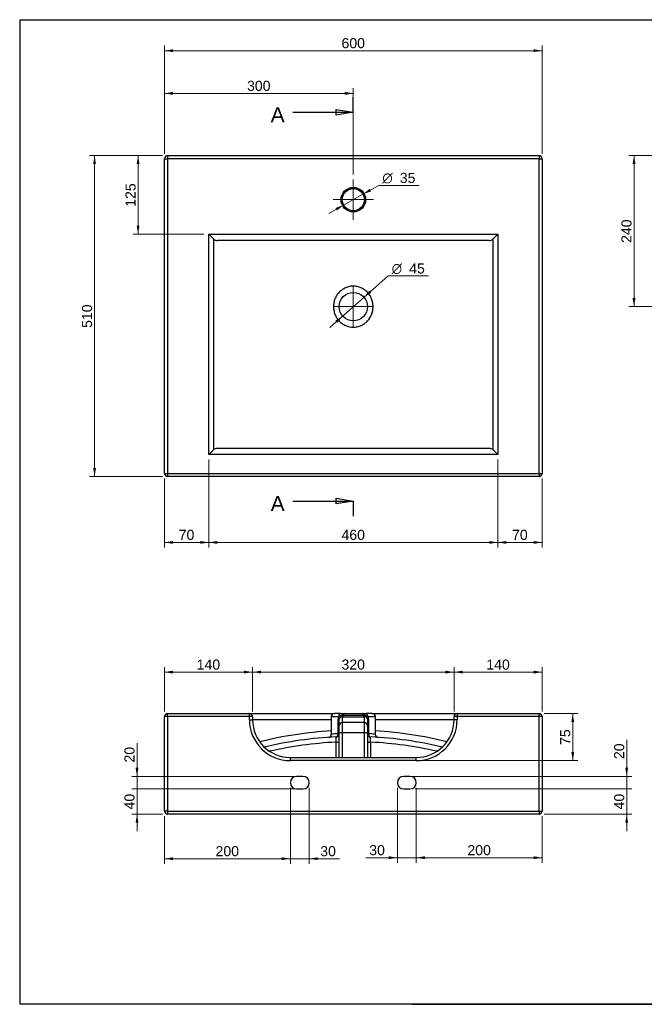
# Model space of a CAD drawing. Header units: millimetres. Extents: x 87 to 2279, y 58 to 1623.
# Tile 1 of 2: x 87 to 1079, y 58 to 1623. Entities that reach past the tile are written whole.
import ezdxf
from ezdxf.enums import TextEntityAlignment as Align
from ezdxf.lldxf.tags import DXFTag

# ---------------------------------------------------------------- set-up
doc = ezdxf.new("R2010")
doc.units = ezdxf.units.MM
for name, color, linetype in [('1', 7, 'Continuous'), ('Default', 7, 'Continuous'), ('Predefinito', 7, 'Continuous'), ('SQUARE_60-B', 7, 'Continuous')]:
    doc.layers.add(name, color=color, linetype=linetype)
doc.styles.add('SEACAD_arial_ttf', font='arial.ttf')
doc.styles.add('SEACAD_semeca1_ttf', font='semeca1.ttf')
tags = doc.linetypes.add('CENTER2', pattern=[28.575, 19.05, -3.175, 3.175, -3.175]).pattern_tags.tags
tags[10:11] = [DXFTag(74, 4), DXFTag(75, 0), DXFTag(340, '0'), DXFTag(46, 0.0), DXFTag(50, 0.0), DXFTag(44, 0.0), DXFTag(45, 0.0)]
tags[8:9] = [DXFTag(74, 4), DXFTag(75, 0), DXFTag(340, '0'), DXFTag(46, 0.0), DXFTag(50, 0.0), DXFTag(44, 0.0), DXFTag(45, 0.0)]
tags[6:7] = [DXFTag(74, 4), DXFTag(75, 0), DXFTag(340, '0'), DXFTag(46, 0.0), DXFTag(50, 0.0), DXFTag(44, 0.0), DXFTag(45, 0.0)]
tags[4:5] = [DXFTag(74, 4), DXFTag(75, 0), DXFTag(340, '0'), DXFTag(46, 0.0), DXFTag(50, 0.0), DXFTag(44, 0.0), DXFTag(45, 0.0)]

# ---------------------------------------------------------------- blocks, each defined once
blk = doc.blocks.new('SEANNOT_GROUP')
at = {"layer": 'Default', "color": 136, "linetype": 'CENTER2', "lineweight": 9}
for p, q in [((616.7, 1368.8), (616.7, 1304.8)), ((648.7, 1336.8), (584.7, 1336.8))]:
    blk.add_line(p, q, dxfattribs=at)
blk = doc.blocks.new('SEANNOT_GROUP1')
at = {"layer": 'Default', "color": 136, "linetype": 'CENTER2', "lineweight": 9}
for p, q in [((616.7, 1198.8), (616.7, 1134.8)), ((648.7, 1166.8), (584.7, 1166.8))]:
    blk.add_line(p, q, dxfattribs=at)
blk = doc.blocks.new('SE1')
at = {"color": 7, "linetype": 'Continuous', "style": 'SEACAD_arial_ttf'}
blk.add_text('A', height=24, dxfattribs=at).set_placement((485.4, 1483.6), align=Align.TOP_LEFT)
blk = doc.blocks.new('SE2')
at = {"color": 7, "linetype": 'Continuous', "style": 'SEACAD_arial_ttf'}
blk.add_text('A', height=24, dxfattribs=at).set_placement((485.4, 865.9), align=Align.TOP_LEFT)
blk = doc.blocks.new('SE3')
at = {"color": 7, "linetype": 'Continuous'}
for points in [[(520.7, 1475.6), (616.7, 1475.6)], [(589.5, 1471), (589.5, 1480.1), (616.7, 1475.6), (589.5, 1471)]]:
    blk.add_lwpolyline(points, dxfattribs=at)
blk = doc.blocks.new('SE4')
at = {"color": 7, "linetype": 'Continuous'}
for points in [[(589.5, 853.4), (589.5, 862.4), (616.7, 857.9), (589.5, 853.4)], [(520.7, 857.9), (616.7, 857.9)]]:
    blk.add_lwpolyline(points, dxfattribs=at)
blk = doc.blocks.new('SE')
at = {"layer": 'Default', "color": 7, "linetype": 'CENTER2'}
for p, q in [((616.7, 1475.6), (616.7, 1499.6)), ((616.7, 857.9), (616.7, 833.9))]:
    blk.add_line(p, q, dxfattribs=at)
at = {"layer": 'Default', "color": 7, "linetype": 'CENTER2', "const_width": 0.00035}
blk.add_lwpolyline([(616.7, 1475.6), (616.7, 857.9)], dxfattribs=at)
at = {"layer": 'Default'}
for name in ['SE1', 'SE3', 'SE2', 'SE4']:
    blk.add_blockref(name, (0, 0), dxfattribs=at)
blk = doc.blocks.new('GDimGGroup')
at = {"layer": 'Default', "linetype": 'Continuous', "lineweight": 9}
for points in [[(330.3, 1575.8), (316.7, 1573.5), (330.3, 1571.3)], [(903.1, 1575.8), (903.1, 1571.3), (916.7, 1573.5)]]:
    blk.add_hatch(color=136, dxfattribs=at).paths.add_polyline_path(points)
at = {"layer": 'Default', "color": 136, "linetype": 'Continuous', "lineweight": 9}
for p, q in [((316.7, 1409.8), (316.7, 1581.5)), ((916.7, 1409.8), (916.7, 1581.5)), ((316.7, 1573.5), (916.7, 1573.5))]:
    blk.add_line(p, q, dxfattribs=at)
at = {"layer": 'Default', "color": 136, "linetype": 'Continuous', "lineweight": 9, "style": 'SEACAD_arial_ttf'}
blk.add_text('600', height=16, dxfattribs=at).set_placement((597.9, 1593.5), align=Align.TOP_LEFT)
blk = doc.blocks.new('GDimGGroup1')
at = {"layer": 'Default', "linetype": 'Continuous', "lineweight": 9}
for points in [[(203.5, 1393.2), (208, 1393.2), (205.8, 1406.8)], [(203.5, 910.4), (205.8, 896.8), (208, 910.4)]]:
    blk.add_hatch(color=136, dxfattribs=at).paths.add_polyline_path(points)
at = {"layer": 'Default', "color": 136, "linetype": 'Continuous', "lineweight": 9}
for p, q in [((313.7, 1406.8), (197.8, 1406.8)), ((205.8, 1406.8), (205.8, 896.8)), ((313.7, 896.8), (197.8, 896.8))]:
    blk.add_line(p, q, dxfattribs=at)
at = {"layer": 'Default', "color": 136, "linetype": 'Continuous', "lineweight": 9, "style": 'SEACAD_arial_ttf'}
blk.add_text('510', height=16, rotation=90, dxfattribs=at).set_placement((185.8, 1133), align=Align.TOP_LEFT)
blk = doc.blocks.new('GDimGGroup2')
at = {"layer": 'Default', "linetype": 'Continuous', "lineweight": 9}
for points in [[(330.3, 789.9), (330.3, 794.4), (316.7, 792.2)], [(373.7, 789.9), (387.3, 792.2), (373.7, 794.4)]]:
    blk.add_hatch(color=136, dxfattribs=at).paths.add_polyline_path(points)
at = {"layer": 'Default', "color": 136, "linetype": 'Continuous', "lineweight": 9}
for p, q in [((387.3, 923.8), (387.3, 784.2)), ((316.7, 893.8), (316.7, 784.2)), ((316.7, 792.2), (387.3, 792.2))]:
    blk.add_line(p, q, dxfattribs=at)
at = {"layer": 'Default', "color": 136, "linetype": 'Continuous', "lineweight": 9, "style": 'SEACAD_arial_ttf'}
blk.add_text('70', height=16, dxfattribs=at).set_placement((339.4, 812.2), align=Align.TOP_LEFT)
blk = doc.blocks.new('GDimGGroup3')
at = {"layer": 'Default', "linetype": 'Continuous', "lineweight": 9}
for points in [[(400.9, 789.9), (400.9, 794.4), (387.3, 792.2)], [(832.5, 789.9), (846.1, 792.2), (832.5, 794.4)]]:
    blk.add_hatch(color=136, dxfattribs=at).paths.add_polyline_path(points)
at = {"layer": 'Default', "color": 136, "linetype": 'Continuous', "lineweight": 9}
for p, q in [((387.3, 923.8), (387.3, 784.2)), ((846.1, 923.8), (846.1, 784.2)), ((387.3, 792.2), (846.1, 792.2))]:
    blk.add_line(p, q, dxfattribs=at)
at = {"layer": 'Default', "color": 136, "linetype": 'Continuous', "lineweight": 9, "style": 'SEACAD_arial_ttf'}
blk.add_text('460', height=16, dxfattribs=at).set_placement((597.9, 812.2), align=Align.TOP_LEFT)
blk = doc.blocks.new('GDimGGroup4')
at = {"layer": 'Default', "linetype": 'Continuous', "lineweight": 9}
for points in [[(859.7, 789.9), (859.7, 794.4), (846.1, 792.2)], [(903.1, 789.9), (916.7, 792.2), (903.1, 794.4)]]:
    blk.add_hatch(color=136, dxfattribs=at).paths.add_polyline_path(points)
at = {"layer": 'Default', "color": 136, "linetype": 'Continuous', "lineweight": 9}
for p, q in [((846.1, 923.8), (846.1, 784.2)), ((916.7, 893.8), (916.7, 784.2)), ((846.1, 792.2), (916.7, 792.2))]:
    blk.add_line(p, q, dxfattribs=at)
at = {"layer": 'Default', "color": 136, "linetype": 'Continuous', "lineweight": 9, "style": 'SEACAD_arial_ttf'}
blk.add_text('70', height=16, dxfattribs=at).set_placement((868.8, 812.2), align=Align.TOP_LEFT)
blk = doc.blocks.new('GDimGGroup5')
at = {"layer": 'Default', "linetype": 'Continuous', "lineweight": 9}
for points in [[(330.3, 1507.9), (316.7, 1505.7), (330.3, 1503.4)], [(603.1, 1507.9), (603.1, 1503.4), (616.7, 1505.7)]]:
    blk.add_hatch(color=136, dxfattribs=at).paths.add_polyline_path(points)
at = {"layer": 'Default', "color": 136, "linetype": 'Continuous', "lineweight": 9}
for p, q in [((316.7, 1409.8), (316.7, 1513.7)), ((316.7, 1505.7), (616.7, 1505.7)), ((616.7, 1376.8), (616.7, 1513.7))]:
    blk.add_line(p, q, dxfattribs=at)
at = {"layer": 'Default', "color": 136, "linetype": 'Continuous', "lineweight": 9, "style": 'SEACAD_arial_ttf'}
blk.add_text('300', height=16, dxfattribs=at).set_placement((447.9, 1525.7), align=Align.TOP_LEFT)
blk = doc.blocks.new('GDimGGroup6')
at = {"layer": 'Default', "linetype": 'Continuous', "lineweight": 9}
for points in [[(642.2, 1192.3), (633.5, 1181.6), (645.2, 1188.9)], [(588.1, 1144.6), (591.1, 1141.2), (599.8, 1151.9)]]:
    blk.add_hatch(color=136, dxfattribs=at).paths.add_polyline_path(points)
at = {"layer": 'Default', "color": 136, "linetype": 'Continuous', "lineweight": 9}
for p, q in [((633.5, 1181.6), (672, 1215.5)), ((672, 1215.5), (736, 1215.5)), ((579.4, 1133.9), (633.5, 1181.6))]:
    blk.add_line(p, q, dxfattribs=at)
for s, style, p in [('O', 'SEACAD_semeca1_ttf', (677.6, 1235.5)), ('45', 'SEACAD_arial_ttf', (705.4, 1235.5))]:
    blk.add_text(s, height=16, dxfattribs=dict(at, style=style)).set_placement(p, align=Align.TOP_LEFT)
blk = doc.blocks.new('GDimGGroup7')
at = {"layer": 'Default', "linetype": 'Continuous', "lineweight": 9}
for points in [[(642.7, 1354), (631.9, 1345.3), (644.9, 1350)], [(588.4, 1323.5), (590.7, 1319.6), (601.4, 1328.2)]]:
    blk.add_hatch(color=136, dxfattribs=at).paths.add_polyline_path(points)
at = {"layer": 'Default', "color": 136, "linetype": 'Continuous', "lineweight": 9}
for p, q in [((631.9, 1345.3), (657.1, 1359.4)), ((657.1, 1359.4), (721.1, 1359.4)), ((577.7, 1314.9), (631.9, 1345.3))]:
    blk.add_line(p, q, dxfattribs=at)
for s, style, p in [('O', 'SEACAD_semeca1_ttf', (662.7, 1379.4)), ('35', 'SEACAD_arial_ttf', (690.5, 1379.4))]:
    blk.add_text(s, height=16, dxfattribs=dict(at, style=style)).set_placement(p, align=Align.TOP_LEFT)
blk = doc.blocks.new('GDimGGroup11')
at = {"layer": 'Default', "linetype": 'Continuous', "lineweight": 9}
for points in [[(1060.2, 1393.2), (1064.8, 1393.2), (1062.5, 1406.8)], [(1060.2, 1180.4), (1062.5, 1166.8), (1064.8, 1180.4)]]:
    blk.add_hatch(color=136, dxfattribs=at).paths.add_polyline_path(points)
at = {"layer": 'Default', "color": 136, "linetype": 'Continuous', "lineweight": 9}
for p, q in [((1249.6, 1406.8), (1054.5, 1406.8)), ((1062.5, 1406.8), (1062.5, 1166.8)), ((1146.6, 1166.8), (1054.5, 1166.8))]:
    blk.add_line(p, q, dxfattribs=at)
at = {"layer": 'Default', "color": 136, "linetype": 'Continuous', "lineweight": 9, "style": 'SEACAD_arial_ttf'}
blk.add_text('240', height=16, rotation=90, dxfattribs=at).set_placement((1042.5, 1268), align=Align.TOP_LEFT)
blk = doc.blocks.new('GDimGGroup21')
at = {"layer": 'Default', "linetype": 'Continuous', "lineweight": 9}
for points in [[(330.3, 287.4), (330.3, 291.9), (316.7, 289.6)], [(503.1, 287.4), (516.7, 289.6), (503.1, 291.9)]]:
    blk.add_hatch(color=136, dxfattribs=at).paths.add_polyline_path(points)
at = {"layer": 'Default', "color": 136, "linetype": 'Continuous', "lineweight": 9}
for p, q in [((516.7, 402.4), (516.7, 281.6)), ((316.7, 357.4), (316.7, 281.6)), ((316.7, 289.6), (516.7, 289.6))]:
    blk.add_line(p, q, dxfattribs=at)
at = {"layer": 'Default', "color": 136, "linetype": 'Continuous', "lineweight": 9, "style": 'SEACAD_arial_ttf'}
blk.add_text('200', height=16, dxfattribs=at).set_placement((397.9, 309.6), align=Align.TOP_LEFT)
blk = doc.blocks.new('GDimGGroup22')
at = {"layer": 'Default', "linetype": 'Continuous', "lineweight": 9}
for points in [[(503.1, 287.4), (516.7, 289.6), (503.1, 291.9)], [(560.3, 287.4), (560.3, 291.9), (546.7, 289.6)]]:
    blk.add_hatch(color=136, dxfattribs=at).paths.add_polyline_path(points)
at = {"layer": 'Default', "color": 136, "linetype": 'Continuous', "lineweight": 9}
for p, q in [((516.7, 402.4), (516.7, 281.6)), ((546.7, 402.4), (546.7, 281.6)), ((489.5, 289.6), (594.9, 289.6))]:
    blk.add_line(p, q, dxfattribs=at)
at = {"layer": 'Default', "color": 136, "linetype": 'Continuous', "lineweight": 9, "style": 'SEACAD_arial_ttf'}
blk.add_text('30', height=16, dxfattribs=at).set_placement((564.2, 309.6), align=Align.TOP_LEFT)
blk = doc.blocks.new('GDimGGroup23')
at = {"layer": 'Default', "linetype": 'Continuous', "lineweight": 9}
blk.add_hatch(color=136, dxfattribs=at).paths.add_polyline_path([(270.9, 346.8), (275.4, 346.8), (273.2, 360.4)])
at = {"layer": 'Default', "color": 136, "linetype": 'Continuous', "lineweight": 9}
for p, q in [((273.2, 333.2), (273.2, 427.6)), ((528.7, 400.4), (265.2, 400.4)), ((313.7, 360.4), (265.2, 360.4))]:
    blk.add_line(p, q, dxfattribs=at)
at = {"layer": 'Default', "color": 136, "linetype": 'Continuous', "lineweight": 9, "style": 'SEACAD_arial_ttf'}
blk.add_text('40', height=16, rotation=90, dxfattribs=at).set_placement((253.2, 367.9), align=Align.TOP_LEFT)
blk = doc.blocks.new('GDimGGroup24')
at = {"layer": 'Default', "linetype": 'Continuous', "lineweight": 9}
blk.add_hatch(color=136, dxfattribs=at).paths.add_polyline_path([(270.9, 434), (273.2, 420.4), (275.4, 434)])
at = {"layer": 'Default', "color": 136, "linetype": 'Continuous', "lineweight": 9}
for p, q in [((273.2, 373.2), (273.2, 473)), ((528.7, 420.4), (265.2, 420.4)), ((528.7, 400.4), (265.2, 400.4))]:
    blk.add_line(p, q, dxfattribs=at)
at = {"layer": 'Default', "color": 136, "linetype": 'Continuous', "lineweight": 9, "style": 'SEACAD_arial_ttf'}
blk.add_text('20', height=16, rotation=90, dxfattribs=at).set_placement((253.2, 442.4), align=Align.TOP_LEFT)
blk = doc.blocks.new('GDimGGroup25')
at = {"layer": 'Default', "linetype": 'Continuous', "lineweight": 9}
for points in [[(730.3, 289), (730.3, 293.5), (716.7, 291.2)], [(903.1, 289), (916.7, 291.2), (903.1, 293.5)]]:
    blk.add_hatch(color=136, dxfattribs=at).paths.add_polyline_path(points)
at = {"layer": 'Default', "color": 136, "linetype": 'Continuous', "lineweight": 9}
for p, q in [((716.7, 402.4), (716.7, 283.2)), ((916.7, 357.4), (916.7, 283.2)), ((916.7, 291.2), (716.7, 291.2))]:
    blk.add_line(p, q, dxfattribs=at)
at = {"layer": 'Default', "color": 136, "linetype": 'Continuous', "lineweight": 9, "style": 'SEACAD_arial_ttf'}
blk.add_text('200', height=16, dxfattribs=at).set_placement((797.9, 311.2), align=Align.TOP_LEFT)
blk = doc.blocks.new('GDimGGroup26')
at = {"layer": 'Default', "linetype": 'Continuous', "lineweight": 9}
for points in [[(673.1, 289), (686.7, 291.2), (673.1, 293.5)], [(730.3, 289), (730.3, 293.5), (716.7, 291.2)]]:
    blk.add_hatch(color=136, dxfattribs=at).paths.add_polyline_path(points)
at = {"layer": 'Default', "color": 136, "linetype": 'Continuous', "lineweight": 9}
for p, q in [((686.7, 402.4), (686.7, 283.2)), ((716.7, 402.4), (716.7, 283.2)), ((743.9, 291.2), (636.4, 291.2))]:
    blk.add_line(p, q, dxfattribs=at)
at = {"layer": 'Default', "color": 136, "linetype": 'Continuous', "lineweight": 9, "style": 'SEACAD_arial_ttf'}
blk.add_text('30', height=16, dxfattribs=at).set_placement((642, 311.2), align=Align.TOP_LEFT)
blk = doc.blocks.new('GDimGGroup27')
at = {"layer": 'Default', "linetype": 'Continuous', "lineweight": 9}
for points in [[(967.5, 506.8), (965.2, 520.4), (963, 506.8)], [(967.5, 459), (963, 459), (965.2, 445.4)]]:
    blk.add_hatch(color=136, dxfattribs=at).paths.add_polyline_path(points)
at = {"layer": 'Default', "color": 136, "linetype": 'Continuous', "lineweight": 9}
for p, q in [((919.7, 520.4), (973.2, 520.4)), ((965.2, 445.4), (965.2, 520.4)), ((624.7, 445.4), (973.2, 445.4))]:
    blk.add_line(p, q, dxfattribs=at)
at = {"layer": 'Default', "color": 136, "linetype": 'Continuous', "lineweight": 9, "style": 'SEACAD_arial_ttf'}
blk.add_text('75', height=16, rotation=90, dxfattribs=at).set_placement((945.2, 470.4), align=Align.TOP_LEFT)
blk = doc.blocks.new('GDimGGroup28')
at = {"layer": 'Default', "linetype": 'Continuous', "lineweight": 9}
for points in [[(330.3, 588.4), (316.7, 586.1), (330.3, 583.8)], [(443.1, 588.4), (443.1, 583.8), (456.7, 586.1)]]:
    blk.add_hatch(color=136, dxfattribs=at).paths.add_polyline_path(points)
at = {"layer": 'Default', "color": 136, "linetype": 'Continuous', "lineweight": 9}
for p, q in [((316.7, 523.4), (316.7, 594.1)), ((316.7, 586.1), (456.7, 586.1)), ((456.7, 523.4), (456.7, 594.1))]:
    blk.add_line(p, q, dxfattribs=at)
at = {"layer": 'Default', "color": 136, "linetype": 'Continuous', "lineweight": 9, "style": 'SEACAD_arial_ttf'}
blk.add_text('140', height=16, dxfattribs=at).set_placement((367.9, 606.1), align=Align.TOP_LEFT)
blk = doc.blocks.new('GDimGGroup29')
at = {"layer": 'Default', "linetype": 'Continuous', "lineweight": 9}
for points in [[(470.3, 588.4), (456.7, 586.1), (470.3, 583.8)], [(763.1, 588.4), (763.1, 583.8), (776.7, 586.1)]]:
    blk.add_hatch(color=136, dxfattribs=at).paths.add_polyline_path(points)
at = {"layer": 'Default', "color": 136, "linetype": 'Continuous', "lineweight": 9}
for p, q in [((456.7, 523.4), (456.7, 594.1)), ((456.7, 586.1), (776.7, 586.1)), ((776.7, 523.4), (776.7, 594.1))]:
    blk.add_line(p, q, dxfattribs=at)
at = {"layer": 'Default', "color": 136, "linetype": 'Continuous', "lineweight": 9, "style": 'SEACAD_arial_ttf'}
blk.add_text('320', height=16, dxfattribs=at).set_placement((597.9, 606.1), align=Align.TOP_LEFT)
blk = doc.blocks.new('GDimGGroup30')
at = {"layer": 'Default', "linetype": 'Continuous', "lineweight": 9}
for points in [[(790.3, 588.4), (776.7, 586.1), (790.3, 583.8)], [(903.1, 588.4), (903.1, 583.8), (916.7, 586.1)]]:
    blk.add_hatch(color=136, dxfattribs=at).paths.add_polyline_path(points)
at = {"layer": 'Default', "color": 136, "linetype": 'Continuous', "lineweight": 9}
for p, q in [((776.7, 523.4), (776.7, 594.1)), ((776.7, 586.1), (916.7, 586.1)), ((916.7, 523.4), (916.7, 594.1))]:
    blk.add_line(p, q, dxfattribs=at)
at = {"layer": 'Default', "color": 136, "linetype": 'Continuous', "lineweight": 9, "style": 'SEACAD_arial_ttf'}
blk.add_text('140', height=16, dxfattribs=at).set_placement((827.9, 606.1), align=Align.TOP_LEFT)
blk = doc.blocks.new('GDimGGroup31')
at = {"layer": 'Default', "linetype": 'Continuous', "lineweight": 9}
blk.add_hatch(color=136, dxfattribs=at).paths.add_polyline_path([(1053.1, 346.8), (1050.9, 360.4), (1048.6, 346.8)])
at = {"layer": 'Default', "color": 136, "linetype": 'Continuous', "lineweight": 9}
for p, q in [((1050.9, 333.2), (1050.9, 427.6)), ((714.7, 400.4), (1058.9, 400.4)), ((919.7, 360.4), (1058.9, 360.4))]:
    blk.add_line(p, q, dxfattribs=at)
at = {"layer": 'Default', "color": 136, "linetype": 'Continuous', "lineweight": 9, "style": 'SEACAD_arial_ttf'}
blk.add_text('40', height=16, rotation=90, dxfattribs=at).set_placement((1030.9, 367.9), align=Align.TOP_LEFT)
blk = doc.blocks.new('GDimGGroup32')
at = {"layer": 'Default', "linetype": 'Continuous', "lineweight": 9}
blk.add_hatch(color=136, dxfattribs=at).paths.add_polyline_path([(1053.1, 434), (1048.6, 434), (1050.9, 420.4)])
at = {"layer": 'Default', "color": 136, "linetype": 'Continuous', "lineweight": 9}
for p, q in [((1050.9, 373.2), (1050.9, 478.5)), ((704.7, 420.4), (1058.9, 420.4)), ((714.7, 400.4), (1058.9, 400.4))]:
    blk.add_line(p, q, dxfattribs=at)
at = {"layer": 'Default', "color": 136, "linetype": 'Continuous', "lineweight": 9, "style": 'SEACAD_arial_ttf'}
blk.add_text('20', height=16, rotation=90, dxfattribs=at).set_placement((1030.9, 447.9), align=Align.TOP_LEFT)
blk = doc.blocks.new('GDimGGroup33')
at = {"layer": 'Default', "linetype": 'Continuous', "lineweight": 9}
for points in [[(272.6, 1393.2), (277.1, 1393.2), (274.9, 1406.8)], [(272.6, 1295.4), (274.9, 1281.8), (277.1, 1295.4)]]:
    blk.add_hatch(color=136, dxfattribs=at).paths.add_polyline_path(points)
at = {"layer": 'Default', "color": 136, "linetype": 'Continuous', "lineweight": 9}
for p, q in [((313.7, 1406.8), (266.9, 1406.8)), ((274.9, 1406.8), (274.9, 1281.8)), ((379.3, 1281.8), (266.9, 1281.8))]:
    blk.add_line(p, q, dxfattribs=at)
at = {"layer": 'Default', "color": 136, "linetype": 'Continuous', "lineweight": 9, "style": 'SEACAD_arial_ttf'}
blk.add_text('125', height=16, rotation=90, dxfattribs=at).set_placement((254.9, 1325.5), align=Align.TOP_LEFT)

msp = doc.modelspace()

# ---------------------------------------------------------------- linework, layer by layer
at = {"layer": '1', "color": 7, "linetype": 'Continuous'}
for p, q in [((86.9, 1622.8), (2274.9, 1622.8)), ((86.9, 1622.8), (86.9, 58.3)), ((2274.9, 58.3), (86.9, 58.3)), ((710.3, 58.5), (2274.9, 58.5))]:
    msp.add_line(p, q, dxfattribs=at)
at = {"layer": 'Predefinito', "color": 7, "linetype": 'Continuous'}
msp.add_line((710.3, 58.5), (710.3, 58.3), dxfattribs=at)
at = {"layer": 'SQUARE_60-B', "color": 7, "linetype": 'Continuous'}
for p, q in [((316.7, 901.8), (316.7, 1401.8)), ((316.7, 1401.8), (321.7, 1401.8)), ((321.7, 1406.8), (911.7, 1406.8)), ((321.7, 1406.8), (321.7, 1401.8)), ((321.7, 1401.8), (321.7, 901.8)), ((911.7, 1401.8), (321.7, 1401.8)), ((911.7, 1406.8), (911.7, 1401.8)), ((911.7, 901.8), (911.7, 1401.8)), ((911.7, 1401.8), (916.7, 1401.8)), ((916.7, 1401.8), (916.7, 901.8)), ((387.3, 931.8), (387.3, 1281.8)), ((387.3, 1281.8), (846.1, 1281.8)), ((387.3, 1281.8), (394.6, 1274.4)), ((394.6, 1274.4), (394.6, 939.1)), ((832.2, 1271.8), (401.1, 1271.8)), ((838.7, 1274.4), (846.1, 1281.8)), ((838.7, 939.1), (838.7, 1274.4)), ((846.1, 1281.8), (846.1, 931.8)), ((387.3, 931.8), (394.6, 939.1)), ((401.1, 941.8), (832.2, 941.8)), ((838.7, 939.1), (846.1, 931.8)), ((846.1, 931.8), (387.3, 931.8)), ((316.7, 901.8), (321.7, 901.8)), ((321.7, 901.8), (911.7, 901.8)), ((321.7, 901.8), (321.7, 896.8)), ((911.7, 896.8), (321.7, 896.8)), ((911.7, 901.8), (911.7, 896.8)), ((911.7, 901.8), (916.7, 901.8)), ((321.7, 520.4), (451.7, 520.4)), ((321.7, 515.4), (321.7, 520.4)), ((451.7, 520.4), (586.7, 520.4)), ((451.7, 515.4), (451.7, 520.4)), ((596.8, 520.4), (586.7, 520.4)), ((596.8, 520.4), (602.7, 520.4)), ((602.7, 520.4), (630.6, 520.4)), ((630.6, 520.4), (636.5, 520.4)), ((646.7, 520.4), (636.5, 520.4)), ((646.7, 520.4), (781.7, 520.4)), ((781.7, 520.4), (911.7, 520.4)), ((781.7, 520.4), (781.7, 515.4)), ((911.7, 515.4), (911.7, 520.4)), ((316.7, 365.4), (316.7, 515.4)), ((321.7, 515.4), (316.7, 515.4)), ((321.7, 515.4), (321.7, 365.4)), ((451.7, 515.4), (321.7, 515.4)), ((451.7, 510.4), (451.7, 515.4)), ((456.7, 515.4), (451.7, 515.4)), ((451.7, 510.4), (456.7, 510.4)), ((456.7, 515.4), (456.7, 510.4)), ((581.7, 510.4), (456.7, 510.4)), ((581.7, 515.4), (593.5, 515.4)), ((581.7, 515.4), (581.7, 487.3)), ((592.6, 488), (592.6, 511.1)), ((594.2, 511.1), (592.6, 511.1)), ((594.2, 500.9), (594.2, 511.1)), ((594.2, 488.7), (594.2, 500.9)), ((599.2, 515.3), (599.2, 505.9)), ((634.2, 505.9), (599.2, 505.9)), ((599.2, 505.9), (599.2, 489.6)), ((634.2, 505.9), (634.2, 515.3)), ((634.2, 489.6), (634.2, 505.9)), ((639.2, 511.1), (639.2, 500.9)), ((640.7, 511.1), (639.2, 511.1)), ((639.2, 500.9), (639.2, 488.7)), ((639.8, 515.4), (651.7, 515.4)), ((640.7, 511.1), (640.7, 488)), ((651.7, 487.4), (651.7, 515.4)), ((776.7, 510.4), (651.7, 510.4)), ((776.7, 510.4), (776.7, 515.4)), ((781.7, 515.4), (776.7, 515.4)), ((781.7, 510.4), (776.7, 510.4)), ((911.7, 515.4), (781.7, 515.4)), ((781.7, 515.4), (781.7, 510.4)), ((911.7, 365.4), (911.7, 515.4)), ((916.7, 515.4), (911.7, 515.4)), ((916.7, 515.4), (916.7, 365.4)), ((594.2, 488), (592.6, 488)), ((594.2, 450.4), (594.2, 488.7)), ((634.2, 489.6), (599.2, 489.6)), ((599.2, 489.6), (599.2, 450.4)), ((634.2, 450.4), (634.2, 489.6)), ((639.2, 488.7), (639.2, 450.4)), ((640.7, 488), (639.2, 488)), ((589.2, 450.4), (589.2, 474.8)), ((644.2, 474.8), (644.2, 450.4)), ((516.7, 450.4), (716.7, 450.4)), ((516.7, 445.4), (516.7, 450.4)), ((716.7, 445.4), (516.7, 445.4)), ((716.7, 445.4), (716.7, 450.4)), ((536.7, 420.4), (526.7, 420.4)), ((706.7, 420.4), (696.7, 420.4)), ((526.7, 400.4), (536.7, 400.4)), ((696.7, 400.4), (706.7, 400.4)), ((321.7, 365.4), (316.7, 365.4)), ((321.7, 365.4), (911.7, 365.4)), ((321.7, 365.4), (321.7, 360.4)), ((911.7, 360.4), (321.7, 360.4)), ((911.7, 365.4), (911.7, 360.4)), ((911.7, 365.4), (916.7, 365.4))]:
    msp.add_line(p, q, dxfattribs=at)
for centre, radius in [((616.7, 1336.8), 19.5), ((616.7, 1336.8), 17.5), ((616.7, 1166.8), 22.5)]:
    msp.add_circle(centre, radius, dxfattribs=at)
for centre, radius, start, end in [((321.7, 1401.8), 5, 90, 180), ((911.7, 1401.8), 5, 0, 90), ((401, 1280.9), 9.14, 225.0378, 270.3879), ((832.3, 1280.9), 9.14, 269.6117, 314.9626), ((401, 932.6), 9.14, 89.6117, 134.9626), ((832.3, 932.6), 9.14, 45.0378, 90.3879), ((321.7, 901.8), 5, 180, 270), ((911.7, 901.8), 5, 270, 360), ((321.7, 515.4), 5, 90, 180), ((451.7, 515.4), 5, 0, 90), ((586.7, 515.4), 5, 90, 180), ((616.7, 998.6), 481, 268.1283, 271.8717), ((646.7, 515.4), 5, 0, 90), ((781.7, 515.4), 5, 90, 180), ((911.7, 515.4), 5, 0, 90), ((516.7, 510.4), 65, 180, 270), ((516.7, 510.4), 60, 180, 270), ((603.1, 511.2), 10.5, 155.9752, 180.4778), ((598.4, 511.2), 4.22, 79.3113, 181.32), ((599.2, 500.9), 4.99, 89.9172, 179.932), ((634.2, 500.9), 4.99, 0.068, 90.0828), ((630.2, 511.1), 10.6, 359.6486, 23.8984), ((716.7, 510.4), 65, 270, 360), ((716.7, 510.4), 60, 270, 360), ((616.7, -116.3), 610, 93.2893, 104.1035), ((576.7, 487.3), 4.98, 275.578, 0.2733), ((616.7, 25.3), 463.4, 92.9766, 94.3316), ((589.2, 488), 5, 272.6053, 360), ((644.2, 488), 5, 180, 267.3947), ((616.7, 25.3), 463.4, 85.668, 87.0233), ((616.7, -116.3), 610, 75.8965, 86.7107), ((656.6, 487.3), 4.97, 179.6787, 264.6806), ((616.7, -116.3), 600, 92.6053, 103.6134), ((616.7, -114.6), 590, 92.6715, 103.0187), ((616.7, -116.3), 600, 93.790867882, 93.7909302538), ((616.7, -116.3), 600, 76.3866, 87.3947), ((118.1, 464.5), 526.2, 1.1202, 2.0227), ((616.7, -114.6), 590, 76.9813, 87.3285), ((526.7, 410.4), 10, 90, 270), ((536.7, 410.4), 10, 270, 90), ((696.7, 410.4), 10, 90, 270), ((706.7, 410.4), 10, 270, 90), ((321.7, 365.4), 5, 180, 270), ((911.7, 365.4), 5, 270, 360)]:
    msp.add_arc(centre, radius, start, end, dxfattribs=at)
for points, knots in [([(585.2, 1166.8), (585.2, 1168.9), (585.4, 1171), (586.2, 1175.1), (586.8, 1177.1), (588.3, 1181), (589.2, 1182.8), (591.5, 1186.4), (592.8, 1188), (595.7, 1191.1), (597.2, 1192.4), (600.7, 1194.8), (602.5, 1195.9), (606.3, 1197.5), (608.3, 1198.2), (612.5, 1199), (614.5, 1199.3), (618.7, 1199.3), (620.8, 1199), (624.9, 1198.2), (626.9, 1197.6), (630.8, 1195.9), (632.6, 1194.9), (636, 1192.5), (637.6, 1191.1), (640.5, 1188), (641.8, 1186.4), (644.1, 1182.9), (645, 1181), (646.6, 1177.1), (647.1, 1175.1), (647.9, 1171), (648.1, 1168.9), (648.1, 1164.7), (647.9, 1162.6), (647.2, 1158.5), (646.6, 1156.5), (644.3, 1150.6), (642, 1147), (637.7, 1142.5), (636.1, 1141.1), (632.7, 1138.7), (630.8, 1137.7), (627, 1136), (625, 1135.3), (620.9, 1134.5), (618.8, 1134.3), (612.5, 1134.3), (608.3, 1135.1), (602.6, 1137.6), (600.7, 1138.7), (597.3, 1141), (595.7, 1142.4), (592.8, 1145.5), (591.5, 1147.1), (589.3, 1150.6), (588.3, 1152.5), (586.8, 1156.4), (586.2, 1158.4), (585.4, 1162.6), (585.2, 1164.7), (585.2, 1166.8)], [0, 0, 0, 0, 0.03125, 0.03125, 0.0625, 0.0625, 0.09375, 0.09375, 0.125, 0.125, 0.15625, 0.15625, 0.1875, 0.1875, 0.21875, 0.21875, 0.25, 0.25, 0.28125, 0.28125, 0.3125, 0.3125, 0.34375, 0.34375, 0.375, 0.375, 0.40625, 0.40625, 0.4375, 0.4375, 0.46875, 0.46875, 0.5, 0.5, 0.53125, 0.53125, 0.5625, 0.5625, 0.625, 0.625, 0.65625, 0.65625, 0.6875, 0.6875, 0.71875, 0.71875, 0.75, 0.75, 0.8125, 0.8125, 0.84375, 0.84375, 0.875, 0.875, 0.90625, 0.90625, 0.9375, 0.9375, 0.96875, 0.96875, 1, 1, 1, 1]), ([(601, 517.8), (600.2, 517.9), (599.5, 517.8), (598.1, 517.6), (597.5, 517.4), (596.3, 516.9), (595.7, 516.7), (594.9, 516.2), (594.6, 516), (594.1, 515.7), (593.8, 515.6), (593.5, 515.4)], [0, 0, 0, 0, 0.25, 0.25, 0.5, 0.5, 0.75, 0.75, 0.875, 0.875, 1, 1, 1, 1]), ([(639.8, 515.4), (639.5, 515.6), (639.3, 515.7), (638.7, 516), (638.4, 516.2), (637.6, 516.6), (637.1, 516.9), (636.2, 517.3), (635.9, 517.4), (635.2, 517.6), (634.9, 517.6), (633.8, 517.8), (633.1, 517.9), (632.4, 517.8)], [0, 0, 0, 0, 0.125, 0.125, 0.25, 0.25, 0.5, 0.5, 0.625, 0.625, 0.75, 0.75, 1, 1, 1, 1]), ([(639.2, 511.1), (639.2, 511.3), (639.1, 511.5), (639.1, 511.9), (639.1, 512.1), (639, 512.5), (638.9, 512.7), (638.7, 513), (638.7, 513.2), (638.5, 513.5), (638.4, 513.6), (638.2, 513.8), (638.1, 514), (637.8, 514.3), (637.6, 514.5), (637.1, 514.8), (636.9, 514.9), (636.4, 515.1), (636.1, 515.2), (635.6, 515.3), (635.3, 515.3), (634.8, 515.4), (634.5, 515.3), (634.2, 515.3)], [0, 0, 0, 0, 0.0625, 0.0625, 0.125, 0.125, 0.1875, 0.1875, 0.25, 0.25, 0.3125, 0.3125, 0.375, 0.375, 0.5, 0.5, 0.625, 0.625, 0.75, 0.75, 0.875, 0.875, 1, 1, 1, 1]), ([(589.2, 474.8), (589.2, 477.1), (589.3, 479.2), (589.4, 482.2), (589.4, 483.1), (589.4, 483.1)], [0, 0, 0, 0, 0.5, 0.5, 1, 1, 1, 1])]:
    msp.add_open_spline(points, degree=3, knots=knots, dxfattribs=at)
for points, weights in [([(596.8, 520.4), (593.5, 520.4), (593.5, 515.4)], [1, 0.707106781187, 1]), ([(599.2, 515.3), (600.3, 515.6), (601, 517.8)], [1, 0.889383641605, 1]), ([(602.7, 520.4), (601.5, 520.4), (601, 517.8)], [1, 0.86186346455, 1]), ([(632.4, 517.8), (631.8, 520.4), (630.6, 520.4)], [1, 0.861863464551, 1]), ([(632.4, 517.8), (633, 515.6), (634.2, 515.3)], [1, 0.889383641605, 1]), ([(639.8, 515.4), (639.8, 520.4), (636.5, 520.4)], [1, 0.707106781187, 1]), ([(599.2, 515.3), (616.7, 514.2), (634.2, 515.3)], [1, 0.899218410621, 1]), ([(589.4, 483.1), (592.7, 483.2), (592.6, 488)], [1, 0.718070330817, 1]), ([(599.2, 489.6), (594.2, 489.6), (594.2, 488.7)], [1, 0.707106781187, 1]), ([(639.2, 488.7), (639.2, 489.6), (634.2, 489.6)], [1, 0.707106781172, 1]), ([(640.7, 488), (640.6, 483.2), (643.9, 483.1)], [1, 0.718070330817, 1]), ([(589.2, 474.8), (594.2, 474.8), (594.2, 475.6)], [1, 0.707106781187, 1]), ([(639.2, 475.6), (639.2, 474.8), (644.2, 474.8)], [1, 0.707106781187, 1])]:
    msp.add_rational_spline(points, weights, degree=2, dxfattribs=at)

# ---------------------------------------------------------------- block references
at = {"layer": 'Default'}
for name in ['GDimGGroup', 'GDimGGroup5', 'SE', 'GDimGGroup1', 'GDimGGroup33', 'GDimGGroup11', 'GDimGGroup7', 'SEANNOT_GROUP', 'GDimGGroup6', 'SEANNOT_GROUP1', 'GDimGGroup2', 'GDimGGroup3', 'GDimGGroup4', 'GDimGGroup28', 'GDimGGroup29', 'GDimGGroup30', 'GDimGGroup27', 'GDimGGroup24', 'GDimGGroup32', 'GDimGGroup23', 'GDimGGroup31', 'GDimGGroup21', 'GDimGGroup22', 'GDimGGroup26', 'GDimGGroup25']:
    msp.add_blockref(name, (0, 0), dxfattribs=at)

doc.saveas('drawing.dxf')
